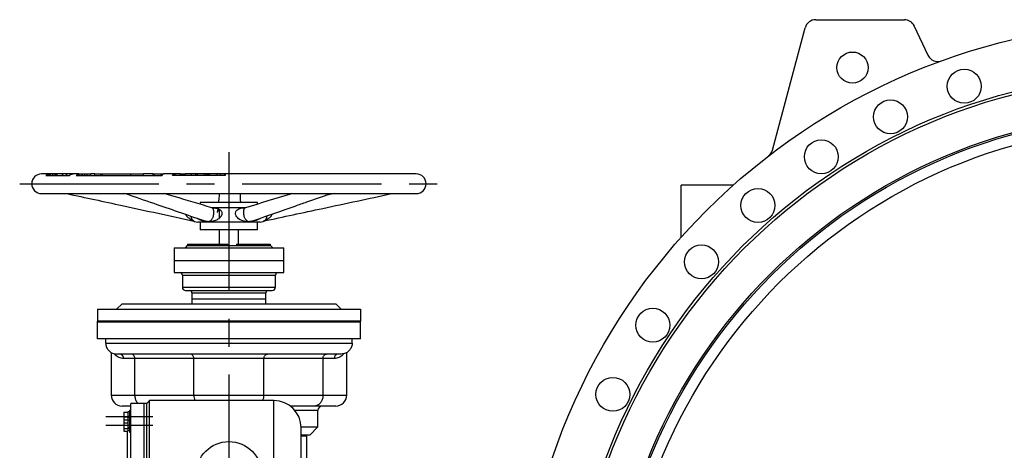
# Model space of a CAD drawing. Extents: x 2274 to 8685, y 2007 to 6523.
# Tile 9 of 12: x 2274 to 4071, y 5736 to 6523. Entities that reach past the tile are written whole.
import ezdxf

# ---------------------------------------------------------------- set-up
doc = ezdxf.new("R2010")
doc.units = 0
doc.header["$LTSCALE"] = 20
doc.linetypes.add('CENTERX2', pattern=[20.32, 12.7, -2.54, 2.54, -2.54])
doc.layers.get('0').update_dxf_attribs({"linetype": 'CONTINUOUS'})
doc.layers.add('0_18', color=7, linetype='CONTINUOUS')

msp = doc.modelspace()

# ---------------------------------------------------------------- linework, layer by layer
at = {"color": 7, "linetype": 'CONTINUOUS'}
for p, q in [((3647.9, 6284.5), (3707.8, 6508)), ((3727.1, 6522.8), (3889, 6522.8)), ((3907.1, 6511.3), (3932, 6457.9)), ((2327.5, 6241.1), (2313.7, 6241.1)), ((2321.6, 6238.1), (2364.8, 6238.1)), ((2327.5, 6241.1), (2327.5, 6238.1)), ((2330.2, 6241.1), (2327.5, 6241.1)), ((2330.2, 6241.1), (2330.2, 6238.1)), ((2334.1, 6241.1), (2330.2, 6241.1)), ((2334.2, 6241.1), (2334.2, 6238.1)), ((2334.5, 6238.1), (2334.5, 6241.1)), ((2338.7, 6238.1), (2338.7, 6241.1)), ((2340.5, 6238.1), (2340.5, 6241.1)), ((2341.3, 6241.1), (2341.3, 6238.1)), ((2342.1, 6238.1), (2342.1, 6241.1)), ((2342.6, 6241.1), (2342.4, 6241.1)), ((2351.6, 6238.1), (2351.6, 6241.1)), ((2352.2, 6241.1), (2351.6, 6241.1)), ((2358.2, 6241.1), (2352.2, 6241.1)), ((2352.2, 6238.1), (2352.2, 6241.1)), ((2358.4, 6241.1), (2358.4, 6238.1)), ((2359.6, 6238.1), (2359.6, 6241.1)), ((2369.7, 6240.6), (2369.7, 6241.1)), ((2372.9, 6241.1), (2372.9, 6241.1)), ((2382, 6241.1), (2373.1, 6241.1)), ((2376.9, 6238.1), (2533.1, 6238.1)), ((2382.2, 6238.1), (2382.2, 6241.1)), ((2382.2, 6241.1), (2382.4, 6241.1)), ((2382.4, 6238.1), (2382.4, 6241.1)), ((2386.7, 6241.1), (2386.7, 6238.1)), ((2387, 6238.1), (2387, 6241.1)), ((2387, 6241.1), (2387.3, 6241.1)), ((2387.3, 6238.1), (2387.3, 6241.1)), ((2388.6, 6238.1), (2388.6, 6241.1)), ((2388.8, 6241.1), (2392.7, 6241.1)), ((2392.7, 6238.1), (2392.7, 6241.1)), ((2392.7, 6241.1), (2392.8, 6241.1)), ((2392.8, 6238.1), (2392.8, 6241.1)), ((2392.8, 6241.1), (2396.9, 6241.1)), ((2396.9, 6238.1), (2396.9, 6241.1)), ((2396.9, 6241.1), (2397, 6241.1)), ((2397, 6238.1), (2397, 6241.1)), ((2403.2, 6238.1), (2403.2, 6241.1)), ((2403.2, 6241.1), (2403.4, 6241.1)), ((2411.2, 6241.1), (2403.4, 6241.1)), ((2403.4, 6238.1), (2403.4, 6241.1)), ((2411.2, 6238.1), (2411.2, 6241.1)), ((2411.2, 6241.1), (2422, 6241.1)), ((2422, 6238.1), (2422, 6241.1)), ((2422, 6241.1), (2424.7, 6241.1)), ((2424.7, 6238.1), (2424.7, 6241.1)), ((2424.7, 6241.1), (2476.6, 6241.1)), ((2476.6, 6241.1), (2499.7, 6241.1)), ((2476.6, 6238.1), (2476.6, 6241.1)), ((2517.5, 6241.1), (2499.7, 6241.1)), ((2499.7, 6238.1), (2499.7, 6241.1)), ((2517.5, 6238.1), (2517.5, 6241.1)), ((2517.5, 6241.1), (2518.3, 6241.1)), ((2518.3, 6238.1), (2518.3, 6241.1)), ((2518.3, 6241.1), (2519.5, 6241.1)), ((2519.5, 6238.1), (2519.5, 6241.1)), ((2519.5, 6241.1), (2531.9, 6241.1)), ((2531.9, 6238.1), (2531.9, 6241.1)), ((2531.9, 6241.1), (2534.8, 6241.1)), ((2534.8, 6240.4), (2534.8, 6241.1)), ((2555.5, 6241.1), (2536.6, 6241.1)), ((2649.1, 6238.1), (2552.6, 6238.1)), ((2567.2, 6241.1), (2555.5, 6241.1)), ((2567.2, 6241.1), (2573.3, 6241.1)), ((2567.2, 6238.1), (2567.2, 6241.1)), ((2573.3, 6238.1), (2573.3, 6241.1)), ((2573.3, 6241.1), (2576.1, 6241.1)), ((2587.7, 6241.1), (2576.1, 6241.1)), ((2576.1, 6238.1), (2576.1, 6241.1)), ((2595.5, 6241.1), (2587.7, 6241.1)), ((2587.7, 6238.1), (2587.7, 6241.1)), ((2595.5, 6238.1), (2595.5, 6241.1)), ((2598.2, 6241.1), (2595.5, 6241.1)), ((2610, 6241.1), (2598.2, 6241.1)), ((2598.2, 6238.1), (2598.2, 6241.1)), ((2610.3, 6241.1), (2610.3, 6238.1)), ((2612.6, 6238.1), (2612.6, 6241.1)), ((2615.8, 6238.1), (2615.8, 6241.1)), ((2618.5, 6241.1), (2615.8, 6241.1)), ((2618.5, 6238.1), (2618.5, 6241.1)), ((2620.3, 6241.1), (2618.5, 6241.1)), ((2633.1, 6241.1), (2620.3, 6241.1)), ((2620.3, 6238.1), (2620.3, 6241.1)), ((2633.4, 6241.1), (2633.4, 6238.1)), ((2640.5, 6238.1), (2640.5, 6241.1)), ((2648.1, 6238.1), (2648.1, 6241.1)), ((2648.1, 6238.1), (2648.1, 6241.1)), ((2649.3, 6241.1), (2648.4, 6241.1)), ((2997.7, 6241.1), (2649.3, 6241.1)), ((3481.7, 6125.8), (3481.7, 6220.3)), ((3576.3, 6220.3), (3481.7, 6220.3)), ((2313.7, 6205.1), (2997.7, 6205.1)), ((2472.3, 6203.4), (2463.3, 6205.1)), ((2849.1, 6205.1), (2831.3, 6201.8)), ((2603.2, 6189.1), (2603.2, 6185.7)), ((2708.2, 6189.1), (2603.2, 6189.1)), ((2708.2, 6186.1), (2708.2, 6189.1)), ((2685.1, 6179.1), (2625.7, 6179.1)), ((2635.3, 6177.7), (2634.5, 6170.5)), ((2638.2, 6176.5), (2638.2, 6160.2)), ((2712.7, 6153.1), (2598.7, 6153.1)), ((2603.2, 6153.1), (2603.2, 6139.1)), ((2708.2, 6139.1), (2708.2, 6153.1)), ((2708.2, 6139.1), (2603.2, 6139.1)), ((2638.2, 6139.1), (2638.2, 6113.1)), ((2673.2, 6113.1), (2673.2, 6139.1)), ((2579.8, 6113.1), (2579.8, 6110.1)), ((2579.8, 6113.1), (2583.1, 6113.1)), ((2583.1, 6113.1), (2583.1, 6110.1)), ((2583.1, 6113.1), (2584.4, 6113.1)), ((2584.4, 6113.1), (2584.4, 6110.1)), ((2584.4, 6113.1), (2596.6, 6113.1)), ((2596.6, 6113.1), (2596.6, 6110.1)), ((2596.6, 6113.1), (2599.2, 6113.1)), ((2599.2, 6113.1), (2599.2, 6110.1)), ((2599.2, 6113.1), (2613.7, 6113.1)), ((2613.7, 6113.1), (2613.7, 6110.1)), ((2613.7, 6113.1), (2615.4, 6113.1)), ((2615.4, 6113.1), (2615.4, 6110.6)), ((2615.4, 6113.1), (2618.3, 6113.1)), ((2618.3, 6113.1), (2618.3, 6110.6)), ((2618.6, 6113.1), (2618.6, 6110.1)), ((2618.6, 6113.1), (2622.2, 6113.1)), ((2622.2, 6113.1), (2622.2, 6110.1)), ((2622.2, 6113.1), (2631, 6113.1)), ((2631, 6113.1), (2631, 6110.1)), ((2631, 6113.1), (2633.3, 6113.1)), ((2633.3, 6113.1), (2633.3, 6110.6)), ((2633.3, 6113.1), (2637, 6113.1)), ((2637, 6113.1), (2637, 6110.6)), ((2637.7, 6113.1), (2637.7, 6110.6)), ((2637.7, 6113.1), (2638.3, 6113.1)), ((2638.3, 6113.1), (2638.3, 6110.6)), ((2638.3, 6113.1), (2638.8, 6113.1)), ((2638.9, 6113.1), (2638.9, 6110.6)), ((2638.9, 6113.1), (2639, 6113.1)), ((2639, 6113.1), (2639, 6110.6)), ((2645.2, 6113.1), (2645.2, 6110.6)), ((2645.2, 6113.1), (2645.7, 6113.1)), ((2645.7, 6113.1), (2645.7, 6110.6)), ((2646, 6113.1), (2646, 6110.1)), ((2646, 6113.1), (2650, 6113.1)), ((2650, 6113.1), (2650, 6110.1)), ((2650, 6113.1), (2651.9, 6113.1)), ((2651.9, 6113.1), (2651.9, 6110.1)), ((2652.2, 6113.1), (2652.2, 6110.6)), ((2653.5, 6113.1), (2653.5, 6110.6)), ((2669.5, 6113.1), (2669.5, 6110.1)), ((2669.5, 6113.1), (2674.8, 6113.1)), ((2674.8, 6113.1), (2674.8, 6110.1)), ((2674.8, 6113.1), (2678.6, 6113.1)), ((2678.6, 6113.1), (2678.6, 6110.1)), ((2678.6, 6113.1), (2678.9, 6113.1)), ((2678.9, 6113.1), (2678.9, 6110.6)), ((2678.9, 6113.1), (2680, 6113.1)), ((2680, 6113.1), (2680, 6110.6)), ((2680.8, 6113.1), (2680.8, 6110.6)), ((2680.8, 6113.1), (2682.6, 6113.1)), ((2682.6, 6113.1), (2682.6, 6110.6)), ((2682.6, 6113.1), (2684.9, 6113.1)), ((2684.9, 6113.1), (2684.9, 6110.6)), ((2684.9, 6113.1), (2688.3, 6113.1)), ((2688.3, 6113.1), (2688.3, 6110.6)), ((2688.3, 6113.1), (2689.1, 6113.1)), ((2689.1, 6113.1), (2689.1, 6110.1)), ((2689.1, 6113.1), (2700.8, 6113.1)), ((2700.8, 6113.1), (2700.8, 6110.1)), ((2700.8, 6113.1), (2704, 6113.1)), ((2704, 6113.1), (2704, 6110.1)), ((2704, 6113.1), (2720.3, 6113.1)), ((2720.3, 6113.1), (2720.3, 6110.1)), ((2720.3, 6113.1), (2722.4, 6113.1)), ((2722.4, 6113.1), (2722.4, 6110.1)), ((2722.4, 6113.1), (2730.6, 6113.1)), ((2730.6, 6113.1), (2730.6, 6110.1)), ((2730.6, 6113.1), (2731.2, 6113.1)), ((2731.2, 6113.1), (2731.2, 6110.1)), ((2555.7, 6106.1), (2555.7, 6083.1)), ((2555.7, 6106.1), (2755.2, 6106.1)), ((2579.7, 6110.1), (2575.7, 6106.1)), ((2579.7, 6110.1), (2583.1, 6110.1)), ((2583.1, 6110.1), (2584.4, 6110.1)), ((2584.4, 6110.1), (2596.6, 6110.1)), ((2596.6, 6110.1), (2599.2, 6110.1)), ((2599.2, 6110.1), (2618.6, 6110.1)), ((2613.7, 6110.6), (2618.6, 6110.6)), ((2618.6, 6110.1), (2622.2, 6110.1)), ((2622.2, 6110.1), (2646, 6110.1)), ((2631, 6110.6), (2631.4, 6110.6)), ((2631.4, 6110.1), (2631.4, 6110.6)), ((2634, 6110.6), (2631.4, 6110.6)), ((2634, 6110.1), (2634, 6110.6)), ((2635.3, 6110.1), (2635.3, 6110.6)), ((2635.3, 6110.6), (2646, 6110.6)), ((2646, 6110.1), (2650, 6110.1)), ((2650, 6110.1), (2674.8, 6110.1)), ((2651.9, 6110.6), (2669.5, 6110.6)), ((2674.8, 6110.1), (2678.6, 6110.1)), ((2678.6, 6110.6), (2689.1, 6110.6)), ((2678.6, 6110.1), (2700.8, 6110.1)), ((2700.8, 6110.1), (2704, 6110.1)), ((2704, 6110.1), (2720.3, 6110.1)), ((2720.3, 6110.1), (2722.4, 6110.1)), ((2722.4, 6110.1), (2730.6, 6110.1)), ((2730.6, 6110.1), (2731.2, 6110.1)), ((2731.2, 6110.1), (2731.7, 6110.1)), ((2735.7, 6106.1), (2731.7, 6110.1)), ((2755.2, 6106.1), (2755.7, 6106.1)), ((2755.7, 6083.1), (2755.7, 6106.1)), ((2555.7, 6083.1), (2555.7, 6061.1)), ((2555.7, 6083.1), (2755.2, 6083.1)), ((2555.7, 6083.1), (2755.7, 6083.1)), ((2755.2, 6083.1), (2755.7, 6083.1)), ((2755.7, 6061.1), (2755.7, 6083.1)), ((2555.7, 6061.1), (2755.7, 6061.1)), ((2570.7, 6056.1), (2570.7, 6034.1)), ((2740.7, 6034.1), (2740.7, 6056.1)), ((2576.7, 6028.1), (2734.7, 6028.1)), ((2588.2, 6024.1), (2588.2, 6013.1)), ((2723.2, 6013.1), (2723.2, 6024.1)), ((2588.2, 6013.1), (2588.2, 6004.1)), ((2588.2, 6013.1), (2723.2, 6013.1)), ((2723.2, 6004.1), (2723.2, 6013.1)), ((2415.7, 5994.1), (2415.7, 5972.1)), ((2415.7, 5994.1), (2895.7, 5994.1)), ((2450.7, 5994.1), (2460.7, 6004.1)), ((2460.7, 6004.1), (2850.7, 6004.1)), ((2860.7, 5994.1), (2850.7, 6004.1)), ((2895.7, 5994.1), (2895.7, 5972.1)), ((2415.7, 5970.1), (2415.7, 5972.1)), ((2895.7, 5972.1), (2415.7, 5972.1)), ((2895.7, 5970.1), (2415.7, 5970.1)), ((2415.7, 5940.1), (2415.7, 5970.1)), ((2895.7, 5970.1), (2895.7, 5972.1)), ((2895.7, 5940.1), (2895.7, 5970.1)), ((2895.7, 5940.1), (2415.7, 5940.1)), ((2430.7, 5932.1), (2430.7, 5940.1)), ((2880.7, 5932.1), (2880.7, 5940.1)), ((2430.7, 5932.1), (2880.7, 5932.1)), ((2440.7, 5914.8), (2440.7, 5837.1)), ((2870.7, 5837.1), (2870.7, 5914.8)), ((2860.7, 5912.1), (2450.7, 5912.1)), ((2483.9, 5904.1), (2463.5, 5904.1)), ((2591.7, 5904.1), (2483.9, 5904.1)), ((2483.9, 5837.1), (2483.9, 5904.1)), ((2719.7, 5904.1), (2591.7, 5904.1)), ((2591.7, 5837.1), (2591.7, 5904.1)), ((2719.7, 5837.1), (2719.7, 5904.1)), ((2827.6, 5904.1), (2719.7, 5904.1)), ((2827.6, 5837.1), (2827.6, 5904.1)), ((2848, 5904.1), (2827.6, 5904.1)), ((2483.9, 5837.1), (2591.7, 5837.1)), ((2510.7, 5827.1), (2505.7, 5822.1)), ((2737.7, 5827.1), (2510.7, 5827.1)), ((2510.7, 4857.1), (2510.7, 5827.1)), ((2591.7, 5837.1), (2719.7, 5837.1)), ((2719.7, 5837.1), (2827.6, 5837.1)), ((2476.7, 5817.1), (2460.7, 5817.1)), ((2476.7, 5809.2), (2474.2, 5809.2)), ((2474.2, 5809.2), (2474.2, 5793.5)), ((2500.7, 5822.1), (2476.7, 5822.1)), ((2476.7, 4862.1), (2476.7, 5822.1)), ((2505.7, 5822.1), (2500.7, 5822.1)), ((2500.7, 4862.1), (2500.7, 5822.1)), ((2505.7, 4862.1), (2505.7, 5822.1)), ((2811.6, 5817.1), (2767.7, 5817.1)), ((2850.7, 5817.1), (2811.6, 5817.1)), ((2818.2, 5779.1), (2818.2, 5809.1)), ((2463.6, 5806.2), (2471.1, 5806.2)), ((2463.6, 5806.2), (2463.6, 5797.2)), ((2463.6, 5797.2), (2471.1, 5797.2)), ((2463.6, 5797.2), (2463.6, 5791.9)), ((2463.6, 5791.9), (2471.1, 5791.9)), ((2463.6, 5791.9), (2463.6, 5786.7)), ((2474.2, 5806.4), (2471.1, 5806.4)), ((2471.1, 5806.4), (2471.1, 5806.2)), ((2471.1, 5806.2), (2471.1, 5803.3)), ((2471.1, 5803.3), (2471.1, 5800)), ((2471.1, 5800), (2471.1, 5797.2)), ((2471.1, 5797.2), (2471.1, 5794.3)), ((2471.1, 5794.3), (2471.1, 5791.9)), ((2471.1, 5791.9), (2471.1, 5790.2)), ((2474.2, 5790.7), (2471.1, 5790.7)), ((2471.1, 5790.2), (2471.1, 5788.3)), ((2476.7, 5793.5), (2474.2, 5793.5)), ((2474.2, 5793.5), (2474.2, 5791.9)), ((2474.2, 5791.9), (2474.2, 5769.5)), ((2463.6, 5786.7), (2471.1, 5786.7)), ((2463.6, 5786.7), (2463.6, 5776.3)), ((2463.6, 5776.3), (2471.1, 5776.3)), ((2463.6, 5776.3), (2463.6, 5771.1)), ((2463.6, 5771.1), (2471.1, 5771.1)), ((2470.7, 5657), (2470.7, 5771.1)), ((2471.1, 5788.3), (2471.1, 5786.7)), ((2471.1, 5786.7), (2471.1, 5783.4)), ((2471.1, 5783.4), (2471.1, 5779.6)), ((2471.1, 5779.6), (2471.1, 5776.3)), ((2471.1, 5776.3), (2471.1, 5774.6)), ((2471.1, 5774.6), (2471.1, 5772.7)), ((2471.1, 5772.7), (2471.1, 5771.1)), ((2471.1, 5772.3), (2474.2, 5772.3)), ((2787.7, 5779.1), (2818.2, 5779.1)), ((2787.7, 4907.1), (2787.7, 5777.1)), ((2803.2, 5764.1), (2818.2, 5779.1)), ((2474.2, 5769.5), (2476.7, 5769.5)), ((2803.2, 5764.1), (2787.7, 5764.1)), ((2798.2, 5762.1), (2787.7, 5762.1)), ((2798.2, 5762.1), (2798.2, 5764.1)), ((2798.2, 5694.7), (2798.2, 5762.1))]:
    msp.add_line(p, q, dxfattribs=at)
at = {"color": 8, "linetype": 'CONTINUOUS'}
for p, q in [((2570.7, 6056.1), (2740.7, 6056.1)), ((2570.7, 6034.1), (2740.7, 6034.1)), ((2588.2, 6024.1), (2723.2, 6024.1)), ((2440.7, 5837.1), (2483.9, 5837.1)), ((2737.7, 4857.1), (2737.7, 5827.1)), ((2827.6, 5837.1), (2870.7, 5837.1)), ((2818.2, 5809.1), (2776.1, 5809.1))]:
    msp.add_line(p, q, dxfattribs=at)
at = {"color": 7, "linetype": 'CONTINUOUS', "flags": 128}
for points in [[(2552.6, 6238.1), (2553.3, 6239.4), (2554, 6240.3), (2554.7, 6240.9), (2555.5, 6241.1), (2556.3, 6240.9), (2557, 6240.3), (2557.7, 6239.4), (2558.4, 6238.1)], [(2483.9, 5904.1), (2483.8, 5905.6), (2483.4, 5907.1), (2482.8, 5908.5), (2482, 5909.7), (2481.1, 5910.7), (2480, 5911.5), (2478.8, 5911.9), (2477.5, 5912.1)], [(2591.7, 5904.1), (2591.6, 5905.6), (2591.2, 5907.1), (2590.7, 5908.5), (2589.9, 5909.7), (2588.9, 5910.7), (2587.8, 5911.5), (2586.6, 5911.9), (2585.3, 5912.1)], [(2719.7, 5904.1), (2719.9, 5905.6), (2720.2, 5907.1), (2720.8, 5908.5), (2721.6, 5909.7), (2722.6, 5910.7), (2723.7, 5911.5), (2724.9, 5911.9), (2726.1, 5912.1)], [(2827.6, 5904.1), (2827.7, 5905.6), (2828, 5907.1), (2828.6, 5908.5), (2829.4, 5909.7), (2830.4, 5910.7), (2831.5, 5911.5), (2832.7, 5911.9), (2833.9, 5912.1)], [(2471.1, 5797.7), (2472.2, 5798.1), (2473.2, 5798.4), (2474.2, 5798.8)], [(2474.2, 5797.2), (2473.2, 5796.8), (2472.2, 5796.4), (2471.1, 5796)]]:
    msp.add_lwpolyline(points, dxfattribs=at)
at = {"color": 8, "linetype": 'CONTINUOUS', "flags": 128}
msp.add_lwpolyline([(2713.4, 6160.3), (2711.9, 6159), (2709.4, 6157.6), (2705.2, 6155.9), (2700.2, 6154.7), (2694.9, 6154), (2691.5, 6153.8), (2688.3, 6154), (2683.8, 6154.8), (2679.3, 6156.2), (2676.4, 6157.5), (2673.5, 6159.2), (2671.7, 6160.7), (2670.1, 6162.5), (2668.7, 6164.8), (2668.3, 6165.8), (2667.7, 6168.2), (2667.7, 6169.3), (2668.2, 6171.9), (2668.4, 6172.3), (2669.1, 6173.6), (2670.1, 6174.8), (2672, 6176.3), (2674.1, 6177.4), (2677.5, 6178.4), (2681.3, 6179), (2685.1, 6179.1), (2685.1, 6179.1)], dxfattribs=at)
at = {"color": 7, "linetype": 'CONTINUOUS'}
for centre, radius in [((4356.7, 5345.3), 1172.5), ((3794.2, 6435.3), 28.5), ((4356.7, 5345.3), 1080), ((4356.7, 5345.3), 1075), ((3998.3, 6401.2), 31), ((3863.6, 6345.3), 31), ((4356.7, 5345.3), 1008), ((4356.7, 5345.3), 1005), ((4356.7, 5345.3), 985.3), ((3737.3, 6272.4), 31), ((3621.6, 6183.6), 31), ((3518.4, 6080.5), 31), ((3429.6, 5964.8), 31), ((3356.7, 5838.5), 31), ((2655.7, 5692.1), 60)]:
    msp.add_circle(centre, radius, dxfattribs=at)
for centre, radius, start, end in [((3727.1, 6502.8), 20, 90, 165), ((3889, 6502.8), 20, 25, 90), ((3950.1, 6466.4), 20, 205, 289.9359), ((3628.6, 6289.7), 20, 307.635, 345), ((2313.7, 6223.1), 18, 90, 270), ((2331.1, 6224.5), 16.6, 102.6088, 125.0386), ((2373.2, 6228), 13.1, 90.5647, 129.5178), ((2385.2, 6228.4), 12.7, 103.6545, 130.5137), ((2537.4, 6236.6), 4.57, 100.7449, 160.9924), ((2667.3, 6238.5), 18.2, 171.7066, 181.1763), ((2997.7, 6223.1), 18, 270, 90), ((2598.7, 6166.1), 13, 219.0383, 270), ((2712.7, 6166.1), 13, 270, 318.5168), ((2565.7, 6056.1), 5, 0, 90), ((2745.7, 6056.1), 5, 90, 180), ((2576.7, 6034.1), 6, 180, 270), ((2584.2, 6024.1), 4, 0, 90), ((2727.2, 6024.1), 4, 90, 180), ((2734.7, 6034.1), 6, 270, 0), ((2455.9, 5904.5), 7.61, 356.9828, 86.6254), ((2855.6, 5904.5), 7.61, 93.374, 183.0168), ((2460.7, 5837.1), 20, 180, 270), ((2737.7, 5777.1), 50, 0, 90), ((2850.7, 5837.1), 20, 270, 0), ((2826.2, 5809.1), 8, 90, 180)]:
    msp.add_arc(centre, radius, start, end, dxfattribs=at)
at = {"color": 8, "linetype": 'CONTINUOUS'}
for centre, start, end in [((2615.6, 5837), 179.7375, 204.4604), ((2695.8, 5837), 335.5384, 0.2636)]:
    msp.add_arc(centre, 23.9, start, end, dxfattribs=at)
at = {"color": 7, "linetype": 'CONTINUOUS'}
for centre, start_param, end_param in [((2469.7, 5781.5), 4.715475, 4.839061), ((2474.2, 5781.5), 4.535844, 4.658796)]:
    msp.add_ellipse(centre, major_axis=(25.2, 8.2), ratio=0.165076, start_param=start_param, end_param=end_param, dxfattribs=at)
for points, knots in [([(2338.7, 6241.1), (2338.3, 6241.1), (2337.3, 6241.1), (2336, 6241.1), (2335, 6241.1), (2334.7, 6241.1), (2334.5, 6241.1)], [0, 0, 0, 0, 0.279607, 0.55888, 0.779373, 1, 1, 1, 1]), ([(2340.5, 6241.1), (2340.2, 6241.1), (2339.7, 6241.1), (2339, 6241.1), (2338.7, 6241.1)], [0, 0, 0, 0, 0.559729, 1, 1, 1, 1]), ([(2341.4, 6241.1), (2341.3, 6241.1), (2341, 6241.1), (2340.6, 6241.1), (2340.5, 6241.1)], [0, 0, 0, 0, 0.560419, 1, 1, 1, 1]), ([(2342.1, 6241.1), (2341.8, 6241.1), (2341.3, 6241.1), (2341.3, 6241.1), (2341.4, 6241.1)], [0, 0, 0, 0, 0.628444, 1, 1, 1, 1]), ([(2351.6, 6241.1), (2351, 6241.1), (2349.8, 6241.1), (2347.7, 6241.1), (2345.5, 6241.1), (2343.4, 6241.1), (2342.5, 6241.1), (2342.1, 6241.1)], [0, 0, 0, 0, 0.161014, 0.353766, 0.546437, 0.773236, 1, 1, 1, 1]), ([(2359.6, 6241.1), (2359.3, 6241.1), (2358.7, 6241.1), (2358.3, 6241.1), (2358.4, 6241.1), (2358.4, 6241.1)], [0, 0, 0, 0, 0.451752, 0.903121, 1, 1, 1, 1]), ([(2369.7, 6241.1), (2369, 6241.1), (2367.8, 6241.1), (2365.6, 6241.1), (2363.3, 6241.1), (2361.1, 6241.1), (2360.1, 6241.1), (2359.6, 6241.1)], [0, 0, 0, 0, 0.186802, 0.373421, 0.560251, 0.779968, 1, 1, 1, 1]), ([(2372.9, 6241.1), (2372.8, 6241.1), (2372.4, 6241.1), (2371.4, 6241.1), (2370.3, 6241.1), (2369.7, 6241.1)], [0, 0, 0, 0, 0.280254, 0.560437, 1, 1, 1, 1]), ([(2382.4, 6241.1), (2383.3, 6241.1), (2384.6, 6241.1), (2385.9, 6241.1), (2386.4, 6241.1)], [0, 0, 0, 0, 0.689726, 1, 1, 1, 1]), ([(2386.7, 6241.1), (2386.7, 6241.1), (2386.7, 6241.1), (2386.8, 6241.1), (2387, 6241.1)], [0, 0, 0, 0, 0.036211, 1, 1, 1, 1]), ([(2387.3, 6241.1), (2387.4, 6241.1), (2387.5, 6241.1), (2388.3, 6241.1), (2388.6, 6241.1), (2388.6, 6241.1), (2388.6, 6241.1)], [0, 0, 0, 0, 0.442491, 0.885193, 0.967784, 1, 1, 1, 1]), ([(2397.2, 6241.1), (2397.6, 6241.1), (2398.9, 6241.1), (2400.9, 6241.1), (2402.4, 6241.1), (2403.2, 6241.1)], [0, 0, 0, 0, 0.212943, 0.606348, 1, 1, 1, 1]), ([(2535, 6241.1), (2535.3, 6241.1), (2535.7, 6241.1), (2536.2, 6241.1), (2536.2, 6241.1)], [0, 0, 0, 0, 0.841807, 1, 1, 1, 1]), ([(2612.6, 6241.1), (2612.2, 6241.1), (2611.4, 6241.1), (2610.6, 6241.1), (2610.3, 6241.1), (2610.4, 6241.1), (2610.4, 6241.1)], [0, 0, 0, 0, 0.317056, 0.63382, 0.883123, 1, 1, 1, 1]), ([(2615.8, 6241.1), (2615.2, 6241.1), (2614.1, 6241.1), (2613.1, 6241.1), (2612.6, 6241.1)], [0, 0, 0, 0, 0.560285, 1, 1, 1, 1]), ([(2640.5, 6241.1), (2639.7, 6241.1), (2638.3, 6241.1), (2636.3, 6241.1), (2634.7, 6241.1), (2633.6, 6241.1), (2633.5, 6241.1), (2633.5, 6241.1)], [0, 0, 0, 0, 0.195566, 0.390938, 0.586415, 0.816285, 1, 1, 1, 1]), ([(2648.1, 6241.1), (2648, 6241.1), (2647.8, 6241.1), (2646.7, 6241.1), (2645.2, 6241.1), (2643, 6241.1), (2641.3, 6241.1), (2640.5, 6241.1)], [0, 0, 0, 0, 0.186829, 0.373648, 0.560395, 0.780226, 1, 1, 1, 1]), ([(2360.2, 6205.1), (2393.7, 6197.9), (2470.9, 6181.2), (2548.2, 6164.5), (2591.9, 6155.1)], [0, 0, 0, 0, 0.434144, 1, 1, 1, 1]), ([(2467.4, 6205.1), (2484.4, 6199.2), (2531.3, 6183), (2578.2, 6166.8), (2608.1, 6156.5)], [0, 0, 0, 0, 0.362466, 1, 1, 1, 1]), ([(2624.8, 6179.3), (2601.8, 6186.1), (2573.1, 6194.7), (2544.4, 6203.3), (2538.6, 6205.1)], [0, 0, 0, 0, 0.797562, 1, 1, 1, 1]), ([(2638.2, 6205.1), (2637.9, 6201.7), (2637.3, 6196.4), (2636.7, 6191.1), (2636.5, 6189.1)], [0, 0, 0, 0, 0.632223, 1, 1, 1, 1]), ([(2677.3, 6189.1), (2677.3, 6189.3), (2677.1, 6194.6), (2677, 6199.9), (2676.8, 6205.1)], [0, 0, 0, 0, 0.034874, 1, 1, 1, 1]), ([(2770.5, 6205.1), (2769.8, 6204.9), (2741.6, 6196.2), (2713.3, 6187.6), (2685.8, 6179.2)], [0, 0, 0, 0, 0.027495, 1, 1, 1, 1]), ([(2703, 6156.6), (2727.5, 6165.2), (2759.1, 6176.4), (2805.1, 6192.5), (2826.5, 6200.1), (2840.7, 6205.1)], [0, 0, 0, 0, 0.5339, 0.689206, 1, 1, 1, 1]), ([(2719.1, 6155), (2755.1, 6162.7), (2832.9, 6179.4), (2910.7, 6196.1), (2952.5, 6205.1)], [0, 0, 0, 0, 0.462365, 1, 1, 1, 1]), ([(2625.7, 6179.1), (2626.9, 6179.1), (2629.4, 6179), (2633, 6178.5), (2636.1, 6177.6), (2638.6, 6176.4), (2640.2, 6175.1), (2641.4, 6173.7), (2642.3, 6172.2), (2642.7, 6170.6), (2642.9, 6168.7), (2642.7, 6167.2), (2642.2, 6165.5), (2641.6, 6164.3), (2641, 6163.2), (2640.1, 6162), (2638.9, 6160.7), (2636.8, 6158.9), (2634.3, 6157.4), (2630.8, 6155.9), (2626.9, 6154.7), (2623.1, 6154), (2619.6, 6153.8), (2615.3, 6154), (2610.5, 6154.6), (2605.5, 6155.9), (2602, 6157.3), (2599.3, 6158.7), (2598.2, 6159.7), (2597.8, 6160)], [0, 0, 0, 0, 0.059639, 0.119533, 0.174842, 0.208586, 0.243012, 0.263109, 0.283754, 0.310008, 0.319577, 0.348581, 0.35771, 0.375166, 0.393212, 0.399264, 0.426905, 0.455336, 0.497947, 0.541355, 0.608629, 0.676708, 0.716846, 0.756958, 0.841076, 0.889742, 0.945333, 0.980287, 1, 1, 1, 1]), ([(2608.1, 6156.6), (2608.6, 6156.4), (2610, 6155.8), (2612.4, 6155.2), (2615, 6154.7), (2617, 6154.4), (2618.6, 6154.4), (2619.5, 6154.5), (2620.6, 6154.8), (2621.5, 6155.2), (2623, 6156.3), (2624.5, 6157.8), (2625.9, 6160), (2626.8, 6161.9), (2627.4, 6163.8), (2627.7, 6165.4), (2627.9, 6166.9), (2628, 6168.4), (2628, 6169.7), (2628.1, 6171.2), (2628.1, 6172.2), (2628.1, 6173.7), (2627.9, 6175.1), (2627.5, 6176.5), (2626.8, 6177.9), (2625.9, 6178.8), (2625.1, 6179.1), (2624.8, 6179.2)], [0, 0, 0, 0, 0.026941, 0.070255, 0.113496, 0.152066, 0.164335, 0.202928, 0.215538, 0.261211, 0.306969, 0.400443, 0.458429, 0.517383, 0.551778, 0.58677, 0.609447, 0.632735, 0.660572, 0.671754, 0.701167, 0.710281, 0.759822, 0.805899, 0.852979, 0.932424, 1, 1, 1, 1]), ([(2685.8, 6179.3), (2685.7, 6179.2), (2685.4, 6179.1), (2685, 6179.1), (2685, 6179.1), (2685, 6179.1)], [0, 0, 0, 0, 0.343838, 0.819872, 1, 1, 1, 1]), ([(2639, 6113.1), (2639.9, 6113.1), (2641.6, 6113.1), (2643.6, 6113.1), (2644.9, 6113.1), (2645.1, 6113.1), (2645.2, 6113.1)], [0, 0, 0, 0, 0.280358, 0.560271, 0.780137, 1, 1, 1, 1]), ([(2652.2, 6113.1), (2652.2, 6113.1), (2652.4, 6113.1), (2652.8, 6113.1), (2653.2, 6113.1), (2653.5, 6113.1)], [0, 0, 0, 0, 0.280099, 0.560232, 1, 1, 1, 1]), ([(2680, 6113.1), (2680.1, 6113.1), (2680.4, 6113.1), (2680.7, 6113.1), (2680.8, 6113.1)], [0, 0, 0, 0, 0.559977, 1, 1, 1, 1]), ([(2430.7, 5932.1), (2430.8, 5931), (2430.9, 5928.7), (2431.8, 5925.5), (2433.1, 5922.4), (2435, 5919.6), (2437.4, 5917.1), (2440, 5915.1), (2443.1, 5913.5), (2446.6, 5912.4), (2449.2, 5912.1), (2450.7, 5912.1), (2450.7, 5912.1)], [0, 0, 0, 0, 0.10583, 0.214728, 0.320556, 0.429455, 0.535298, 0.644206, 0.750074, 0.859009, 0.99582, 1, 1, 1, 1]), ([(2880.7, 5932.1), (2880.7, 5931), (2880.6, 5928.7), (2879.7, 5925.5), (2878.3, 5922.4), (2876.4, 5919.6), (2874.1, 5917.1), (2871.4, 5915.1), (2868.4, 5913.5), (2864.9, 5912.4), (2862.2, 5912.1), (2860.8, 5912.1), (2860.7, 5912.1)], [0, 0, 0, 0, 0.10583, 0.214729, 0.320558, 0.429457, 0.535298, 0.644206, 0.750074, 0.859009, 0.995824, 1, 1, 1, 1]), ([(2483.9, 5837.1), (2484, 5836), (2484, 5833.7), (2484.7, 5830.5), (2485.8, 5827.4), (2487.4, 5824.6), (2488.6, 5822.8), (2489.3, 5822.1), (2489.3, 5822.1)], [0, 0, 0, 0, 0.195887, 0.397454, 0.593341, 0.794908, 0.990796, 1, 1, 1, 1]), ([(2827.6, 5837.1), (2827.5, 5836), (2827.4, 5833.7), (2826.7, 5830.5), (2825.6, 5827.4), (2824.1, 5824.6), (2822.3, 5822.1), (2820.1, 5820.1), (2817.7, 5818.5), (2815, 5817.5), (2812.9, 5817.1), (2811.8, 5817.1), (2811.6, 5817.1)], [0, 0, 0, 0, 0.105853, 0.214775, 0.320629, 0.429552, 0.535403, 0.644327, 0.750179, 0.859104, 0.976444, 1, 1, 1, 1])]:
    msp.add_open_spline(points, degree=3, knots=knots, dxfattribs=at)
at = {"color": 8, "linetype": 'CONTINUOUS'}
for points, knots in [([(2591.6, 6155.3), (2591.1, 6155.5), (2589.1, 6156.2), (2586, 6157.7), (2582.9, 6159.8), (2580.6, 6161.9), (2578.8, 6164.1), (2577.4, 6165.8), (2577.1, 6167), (2577.1, 6167.2)], [0, 0, 0, 0, 0.103961, 0.351546, 0.571673, 0.70207, 0.834772, 0.978552, 1, 1, 1, 1]), ([(2634.6, 6170.5), (2634.6, 6170.6), (2634.6, 6171), (2634.8, 6171.8), (2635.2, 6172.8), (2635.7, 6173.7), (2636.4, 6174.7), (2637.2, 6175.5), (2638, 6175.9), (2638.2, 6176.1)], [0, 0, 0, 0, 0.0254, 0.141401, 0.308476, 0.482507, 0.577901, 0.863101, 1, 1, 1, 1]), ([(2685.9, 6179.2), (2685.5, 6179.1), (2684.7, 6178.8), (2683.8, 6177.9), (2683, 6176.5), (2682.6, 6175.1), (2682.4, 6173.4), (2682.4, 6171.8), (2682.4, 6170.5), (2682.4, 6169.4), (2682.5, 6168.1), (2682.6, 6166.9), (2682.8, 6165.4), (2683.1, 6163.8), (2683.7, 6161.9), (2684.6, 6160), (2686.1, 6157.8), (2687.7, 6156.3), (2689.1, 6155.2), (2690.3, 6154.7), (2691.5, 6154.4), (2692.9, 6154.4), (2694.3, 6154.5), (2696.2, 6154.8), (2698.3, 6155.2), (2700.8, 6155.8), (2702.3, 6156.4), (2703, 6156.7)], [0, 0, 0, 0, 0.063284, 0.142717, 0.188887, 0.235858, 0.285392, 0.314826, 0.323943, 0.348887, 0.362974, 0.385565, 0.408933, 0.443263, 0.47831, 0.536188, 0.595232, 0.686695, 0.733447, 0.780112, 0.815155, 0.831437, 0.866447, 0.882224, 0.924658, 0.967163, 1, 1, 1, 1]), ([(2734.6, 6167.7), (2734.5, 6167.5), (2734.3, 6166.7), (2733.6, 6165.4), (2732.6, 6163.8), (2730.9, 6161.9), (2728.9, 6160), (2725.8, 6157.8), (2722.8, 6156.3), (2720.5, 6155.4), (2719.6, 6155.2), (2719.5, 6155.2)], [0, 0, 0, 0, 0.035999, 0.099122, 0.191856, 0.28653, 0.442879, 0.602374, 0.849442, 0.975736, 1, 1, 1, 1]), ([(2586.3, 6164), (2586.3, 6163.9), (2586.4, 6163.3), (2586.6, 6162.2), (2587.1, 6160.6), (2587.7, 6159.1), (2588.4, 6158.3), (2588.7, 6157.9)], [0, 0, 0, 0, 0.025942, 0.221223, 0.421859, 0.743993, 1, 1, 1, 1]), ([(2722.5, 6157.5), (2722.9, 6158), (2723.6, 6158.9), (2724.4, 6160.7), (2724.9, 6162.3), (2725, 6163.7), (2725, 6164.4)], [0, 0, 0, 0, 0.348249, 0.572785, 0.80254, 1, 1, 1, 1]), ([(2463.5, 5904.1), (2462, 5904.2), (2458.9, 5904.4), (2455, 5905.7), (2451.5, 5907.6), (2448.5, 5909.9), (2447, 5911.7), (2446.3, 5912.6)], [0, 0, 0, 0, 0.201324, 0.402742, 0.609458, 0.816215, 1, 1, 1, 1]), ([(2865.1, 5912.6), (2864.5, 5911.7), (2863, 5909.9), (2860.1, 5907.6), (2856.6, 5905.7), (2852.6, 5904.4), (2849.5, 5904.2), (2848, 5904.1)], [0, 0, 0, 0, 0.183457, 0.385337, 0.587183, 0.793641, 1, 1, 1, 1])]:
    msp.add_open_spline(points, degree=3, knots=knots, dxfattribs=at)
at = {"layer": '0_18', "linetype": 'CENTERX2'}
for p, q in [((2655.7, 6281.1), (2655.7, 5722.1)), ((2273.7, 6223.1), (3037.7, 6223.1)), ((2474.2, 5797.2), (2431.1, 5797.2)), ((2516.7, 5797.2), (2474.2, 5797.2)), ((2474.2, 5781.5), (2431.1, 5781.5)), ((2516.7, 5781.5), (2474.2, 5781.5))]:
    msp.add_line(p, q, dxfattribs=at)

doc.saveas('drawing.dxf')
